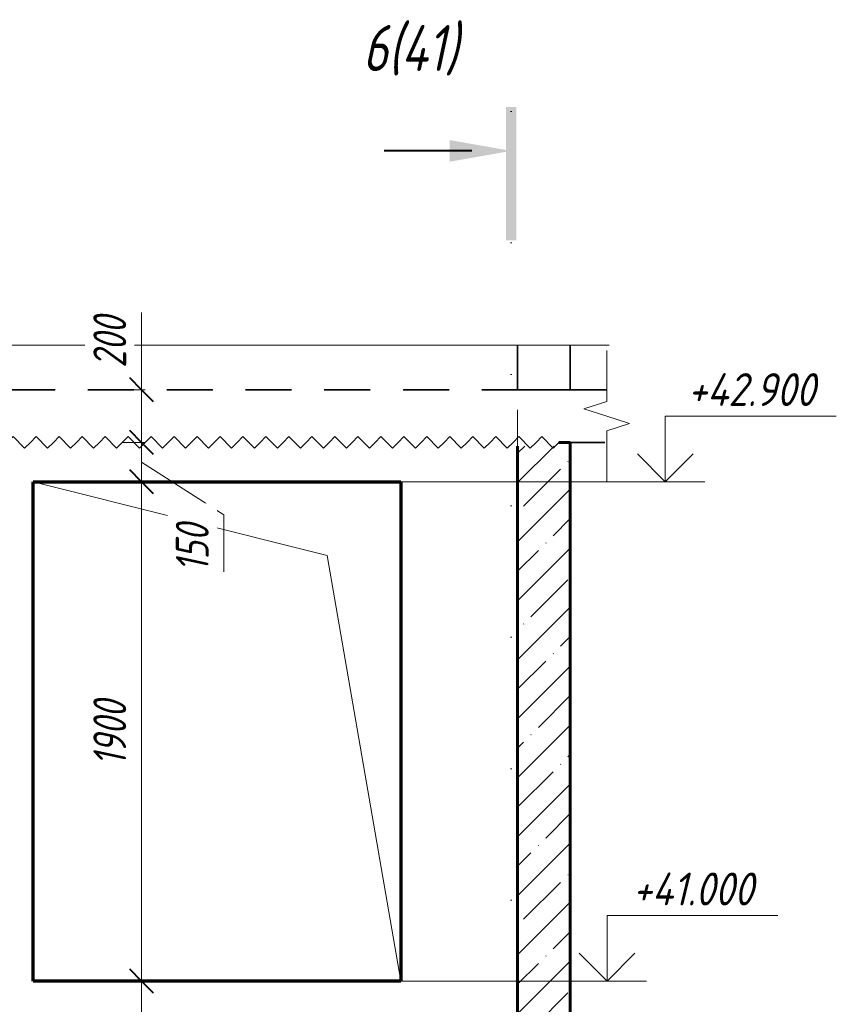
# Model space of a CAD drawing. Header units: millimetres. Extents: x -17283 to 60950, y 37740 to 44940.
# Tile 7 of 23: x 285 to 3436, y 40912 to 44658. Entities that reach past the tile are written whole.
import ezdxf

# ---------------------------------------------------------------- set-up
doc = ezdxf.new("R2010")
doc.units = ezdxf.units.MM
for name, pattern in [('01 Штриховая _4 мм_', [300, 175, -125]), ('ADSK_Линия разреза', [1000, 0, -500, 0, -500]), ('ADSK_Линия сетки', [1250, 1000, -125, 0, -125]), ('ADSK_Невидимые', [250, 150, -100]), ('ADSK_Пунктирная_п5', [250, 0, -250])]:
    doc.linetypes.add(name, pattern=pattern)
for name, color, linetype, lineweight in [('A-____-____-DIMS', 211, 'Continuous', 9), ('A-____-____-DIMS-50', 211, 'Continuous', 9), ('A-____-NOTE-TEXT', 131, 'Continuous', 20), ('A-DETL-GENF-HDLN', 90, 'ADSK_Невидимые', 20), ('A-DETL-GENF-OTLN', 92, 'Continuous', 20), ('A-FLOR-____-MCUT', 192, 'Continuous', 50), ('A-GLAZ-____-OTLN', 151, 'Continuous', 20), ('A-WALL-____-MCUT', 113, 'Continuous', 50), ('A-WALL-____-OTLN', 113, 'Continuous', 20), ('A-WALL-____-PATT', 111, 'Continuous', 50), ('G-____-____-DIMS', 111, 'Continuous', 9), ('G-____-____-SYMB', 111, 'ADSK_Пунктирная_п5', 20), ('S-GRID-____-OTLN', 1, 'Continuous', 9)]:
    doc.layers.add(name, color=color, linetype=linetype, lineweight=lineweight)
doc.styles.add('GOST Common_I_1', font='GOST Common Italic.ttf', dxfattribs={"width": 0.8, "height": 125})
doc.styles.add('GOST Common_I_2', font='GOST Common Italic.ttf', dxfattribs={"width": 0.9, "height": 125})
doc.styles.add('GOST Common_I_3', font='GOST Common Italic.ttf', dxfattribs={"width": 0.8, "height": 175})
doc.dimstyles.new('ADSK_Округление_5мм__Узкий_', dxfattribs={"dimscale": 304.8, "dimtxt": 0.412449, "dimasz": 0.295276, "dimexe": 0.246063, "dimexo": 0.000538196, "dimgap": 0.065617, "dimtad": 1, "dimdec": 0, "dimlfac": 304.8, "dimrnd": 5, "dimdsep": 46, "dimtxsty": 'GOST Common_I_1', "dimblk1": 'OBLIQUE', "dimblk2": 'OBLIQUE', "dimsah": 1, "dimcen": 0.09, "dimdle": 0.246063, "dimazin": 0, "dimtfac": 1, "dimtdec": 4, "dimtix": 1, "dimtmove": 0, "dimatfit": 3, "dimfxl": 1, "dimtvp": 1, "dimtfill": 1, "dimtolj": 1, "dimtzin": 0, "dimlwd": 20, "dimlwe": 20, "dimarcsym": 2})
doc.dimstyles.new('ADSK_Округление_5мм__Узкий__1', dxfattribs={"dimscale": 304.8, "dimtxt": 0.412449, "dimasz": 0.295276, "dimexe": 0.246063, "dimexo": 0.000538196, "dimgap": 0.065617, "dimtad": 1, "dimdec": 0, "dimlfac": 304.8, "dimrnd": 5, "dimdsep": 46, "dimtxsty": 'GOST Common_I_1', "dimblk1": 'OBLIQUE', "dimblk2": 'OBLIQUE', "dimsah": 1, "dimcen": 0.09, "dimdle": 0.246063, "dimazin": 0, "dimtfac": 1, "dimtdec": 4, "dimtix": 1, "dimtmove": 1, "dimatfit": 3, "dimfxl": 1, "dimtvp": 1, "dimtfill": 1, "dimtolj": 1, "dimtzin": 0, "dimlwd": 20, "dimlwe": 20, "dimarcsym": 2})

# ---------------------------------------------------------------- blocks, each defined once
blk = doc.blocks.new('ADSK_Окно_ПроемПрямоугольный - ADSK_Окно_ПроемПрямоугольный-1463966-КЖ1_Р_ВЭ14_Опалубка_2')
at = {"layer": 'A-DETL-GENF-HDLN'}
for p, q in [((34135, 42900), (32735, 42900)), ((32735, 42900), (32735, 41000)), ((34135, 41000), (34135, 42900)), ((32735, 41000), (34135, 41000))]:
    blk.add_line(p, q, dxfattribs=at)
at = {"layer": 'A-DETL-GENF-OTLN'}
for p, q in [((33855, 42620), (32735, 42900)), ((34135, 41000), (33855, 42620))]:
    blk.add_line(p, q, dxfattribs=at)
blk = doc.blocks.new('ADSK_Обрыв_Линия - ADSK_Обрыв_линия-1421234-КЖ1_Р_ВЭ14_Опалубка_2')
at = {"layer": 'A-DETL-GENF-OTLN'}
blk.add_line((31160.8, 43420), (34779, 43420), dxfattribs=at)
blk = doc.blocks.new('ADSK_Обрыв_Линия - ADSK_Обрыв_линия-1072157-КЖ1_Р_ВЭ14_Опалубка_2')
at = {"layer": 'A-DETL-GENF-OTLN'}
for p, q in [((27030, 40056.3), (27030, 40100)), ((27030, 39900), (27030, 39945))]:
    blk.add_line(p, q, dxfattribs=at)
blk = doc.blocks.new('Последовательность узлов - 3мм масшт 15-V5-КЖ1_Р_ВЭ14_Опалубка_2')
at = {"layer": 'A-DETL-GENF-OTLN'}
for p, q in [((32200, 43050), (32221.9, 43071.9)), ((32265.6, 43028.1), (32221.9, 43071.9)), ((32287.5, 43050), (32265.6, 43028.1)), ((32287.5, 43050), (32309.4, 43071.9)), ((32353.1, 43028.1), (32309.4, 43071.9)), ((32375, 43050), (32353.1, 43028.1)), ((32375, 43050), (32396.9, 43071.9)), ((32440.6, 43028.1), (32396.9, 43071.9)), ((32462.5, 43050), (32440.6, 43028.1)), ((32462.5, 43050), (32484.4, 43071.9)), ((32528.1, 43028.1), (32484.4, 43071.9)), ((32550, 43050), (32528.1, 43028.1)), ((32550, 43050), (32571.9, 43071.9)), ((32615.6, 43028.1), (32571.9, 43071.9)), ((32637.5, 43050), (32615.6, 43028.1)), ((32637.5, 43050), (32659.4, 43071.9)), ((32703.1, 43028.1), (32659.4, 43071.9)), ((32725, 43050), (32703.1, 43028.1)), ((32725, 43050), (32746.9, 43071.9)), ((32790.6, 43028.1), (32746.9, 43071.9)), ((32812.5, 43050), (32790.6, 43028.1)), ((32812.5, 43050), (32834.4, 43071.9)), ((32878.1, 43028.1), (32834.4, 43071.9)), ((32900, 43050), (32878.1, 43028.1)), ((32900, 43050), (32921.9, 43071.9)), ((32965.6, 43028.1), (32921.9, 43071.9)), ((32987.5, 43050), (32965.6, 43028.1)), ((32987.5, 43050), (33009.4, 43071.9)), ((33053.1, 43028.1), (33009.4, 43071.9)), ((33075, 43050), (33053.1, 43028.1)), ((33075, 43050), (33096.9, 43071.9)), ((33140.6, 43028.1), (33096.9, 43071.9)), ((33162.5, 43050), (33140.6, 43028.1)), ((33162.5, 43050), (33184.4, 43071.9)), ((33228.1, 43028.1), (33184.4, 43071.9)), ((33250, 43050), (33228.1, 43028.1)), ((33250, 43050), (33271.9, 43071.9)), ((33315.6, 43028.1), (33271.9, 43071.9)), ((33337.5, 43050), (33315.6, 43028.1)), ((33337.5, 43050), (33359.4, 43071.9)), ((33403.1, 43028.1), (33359.4, 43071.9)), ((33425, 43050), (33403.1, 43028.1)), ((33425, 43050), (33446.9, 43071.9)), ((33490.6, 43028.1), (33446.9, 43071.9)), ((33512.5, 43050), (33490.6, 43028.1)), ((33512.5, 43050), (33534.4, 43071.9)), ((33578.1, 43028.1), (33534.4, 43071.9)), ((33600, 43050), (33578.1, 43028.1)), ((33600, 43050), (33621.9, 43071.9)), ((33665.6, 43028.1), (33621.9, 43071.9)), ((33687.5, 43050), (33665.6, 43028.1)), ((33687.5, 43050), (33709.4, 43071.9)), ((33753.1, 43028.1), (33709.4, 43071.9)), ((33775, 43050), (33753.1, 43028.1)), ((33775, 43050), (33796.9, 43071.9)), ((33840.6, 43028.1), (33796.9, 43071.9)), ((33862.5, 43050), (33840.6, 43028.1)), ((33862.5, 43050), (33884.4, 43071.9)), ((33928.1, 43028.1), (33884.4, 43071.9)), ((33950, 43050), (33928.1, 43028.1)), ((33950, 43050), (33971.9, 43071.9)), ((34015.6, 43028.1), (33971.9, 43071.9)), ((34037.5, 43050), (34015.6, 43028.1)), ((34037.5, 43050), (34059.4, 43071.9)), ((34103.1, 43028.1), (34059.4, 43071.9)), ((34125, 43050), (34103.1, 43028.1)), ((34125, 43050), (34146.9, 43071.9)), ((34190.6, 43028.1), (34146.9, 43071.9)), ((34212.5, 43050), (34190.6, 43028.1)), ((34212.5, 43050), (34234.4, 43071.9)), ((34278.1, 43028.1), (34234.4, 43071.9)), ((34300, 43050), (34278.1, 43028.1)), ((34300, 43050), (34321.9, 43071.9)), ((34365.6, 43028.1), (34321.9, 43071.9)), ((34387.5, 43050), (34365.6, 43028.1)), ((34387.5, 43050), (34409.4, 43071.9)), ((34453.1, 43028.1), (34409.4, 43071.9)), ((34475, 43050), (34453.1, 43028.1)), ((34475, 43050), (34496.9, 43071.9)), ((34540.6, 43028.1), (34496.9, 43071.9)), ((34562.5, 43050), (34540.6, 43028.1)), ((34562.5, 43050), (34584.4, 43071.9)), ((34628.1, 43028.1), (34584.4, 43071.9)), ((34650, 43050), (34628.1, 43028.1)), ((34650, 43050), (34671.9, 43071.9)), ((34715.6, 43028.1), (34671.9, 43071.9)), ((34737.5, 43050), (34715.6, 43028.1))]:
    blk.add_line(p, q, dxfattribs=at)
blk = doc.blocks.new('Разрез - Номер вида и Номер листа спереди_3_5 мм-6455-КЖ1_Р_ВЭ14_Опалубка_2')
at = {"layer": 'G-____-____-SYMB', "linetype": 'Continuous', "lineweight": 9}
for points in [[(27425.3, 43819), (27385.4, 43819), (27385.4, 44325.6), (27425.3, 44325.6)], [(27171.4, 44200.1), (27405.1, 44158.9), (27171.4, 44117.7)]]:
    blk.add_hatch(color=256, dxfattribs=at).paths.add_polyline_path(points)
at = {"layer": 'G-____-____-SYMB', "linetype": 'Continuous', "lineweight": 40}
blk.add_line((27255.1, 44158.9), (26921.9, 44158.9), dxfattribs=at)
blk = doc.blocks.new('DIMBLOCK39-КЖ1_Р_ВЭ14_Опалубка_2')
at = {"layer": 'A-____-____-DIMS-50', "lineweight": 20}
for p, q in [((748.5, 43544.5), (748.5, 43308.5)), ((748.5, 43325), (748.5, 43050)), ((748.5, 43308.5), (748.5, 43150)), ((748.5, 43250), (673.5, 43250)), ((748.5, 43250), (762.2, 43250)), ((748.5, 43050), (673.5, 43050)), ((748.5, 43050), (762.2, 43050))]:
    blk.add_line(p, q, dxfattribs=at)
at = {"layer": 'A-____-____-DIMS-50', "lineweight": 40}
for p, q in [((748.5, 43250), (703.5, 43295)), ((748.5, 43250), (793.5, 43205)), ((748.5, 43050), (703.5, 43095)), ((748.5, 43050), (793.5, 43005))]:
    blk.add_line(p, q, dxfattribs=at)
at = {"layer": 'A-____-____-DIMS-50', "color": 0, "lineweight": 20, "insert": (565.2, 43333.5), "char_height": 125, "width": 253.133, "attachment_point": 1, "rotation": 90, "line_spacing_factor": 1.022761, "style": 'GOST Common_I_1', "bg_fill": 3, "box_fill_scale": 1.25, "bg_fill_color": 256, "bg_fill_true_color": 13158600, "bg_fill_transparency": 0}
blk.add_mtext('200', dxfattribs=at)
blk = doc.blocks.new('_Oblique')
at = {"color": 0, "linetype": 'ByBlock', "lineweight": -2}
blk.add_line((-0.5, -0.5), (0.5, 0.5), dxfattribs=at)
blk = doc.blocks.new('DIMBLOCK40-КЖ1_Р_ВЭ14_Опалубка_2')
at = {"layer": 'A-____-____-DIMS-50', "lineweight": 40}
for p, q in [((748.5, 43050), (703.5, 43095)), ((748.5, 43050), (793.5, 43005)), ((748.5, 42900), (703.5, 42945)), ((748.5, 42900), (793.5, 42855))]:
    blk.add_line(p, q, dxfattribs=at)
at = {"layer": 'A-____-____-DIMS-50', "lineweight": 20}
for p, q in [((748.5, 43050), (673.5, 43050)), ((748.5, 43050), (748.5, 42900)), ((748.5, 43050), (762.2, 43050)), ((1062.5, 42773.7), (748.5, 42975)), ((748.5, 42900), (673.5, 42900)), ((748.5, 42900), (762.2, 42900)), ((1062.5, 42556.9), (1062.5, 42773.7))]:
    blk.add_line(p, q, dxfattribs=at)
at = {"layer": 'A-____-____-DIMS-50', "color": 0, "lineweight": 20, "insert": (879.1, 42556.9), "char_height": 125, "width": 230.121, "attachment_point": 1, "rotation": 90, "line_spacing_factor": 1.022761, "style": 'GOST Common_I_1', "bg_fill": 3, "box_fill_scale": 1.25, "bg_fill_color": 256, "bg_fill_true_color": 13158600, "bg_fill_transparency": 0}
blk.add_mtext('150', dxfattribs=at)
blk = doc.blocks.new('DIMBLOCK41-КЖ1_Р_ВЭ14_Опалубка_2')
at = {"layer": 'A-____-____-DIMS-50', "lineweight": 40}
for p, q in [((748.5, 42900), (703.5, 42945)), ((748.5, 42900), (793.5, 42855)), ((748.5, 41000), (703.5, 41045)), ((748.5, 41000), (793.5, 40955))]:
    blk.add_line(p, q, dxfattribs=at)
at = {"layer": 'A-____-____-DIMS-50', "lineweight": 20}
for p, q in [((748.5, 42900), (673.5, 42900)), ((748.5, 42900), (748.5, 41000)), ((748.5, 42900), (762.2, 42900)), ((748.5, 41000), (673.5, 41000)), ((748.5, 41000), (762.2, 41000))]:
    blk.add_line(p, q, dxfattribs=at)
at = {"layer": 'A-____-____-DIMS-50', "color": 0, "lineweight": 20, "insert": (565.2, 41819), "char_height": 125, "width": 314.499, "attachment_point": 1, "rotation": 90, "line_spacing_factor": 1.022761, "style": 'GOST Common_I_1', "bg_fill": 3, "box_fill_scale": 1.25, "bg_fill_color": 256, "bg_fill_true_color": 13158600, "bg_fill_transparency": 0}
blk.add_mtext('1900', dxfattribs=at)
blk = doc.blocks.new('DIMBLOCK42-КЖ1_Р_ВЭ14_Опалубка_2')
at = {"layer": 'A-____-____-DIMS-50', "lineweight": 40}
for p, q in [((748.5, 41000), (703.5, 41045)), ((748.5, 41000), (793.5, 40955)), ((748.5, 40100), (703.5, 40145)), ((748.5, 40100), (793.5, 40055))]:
    blk.add_line(p, q, dxfattribs=at)
at = {"layer": 'A-____-____-DIMS-50', "lineweight": 20}
for p, q in [((748.5, 41000), (673.5, 41000)), ((748.5, 41000), (748.5, 40025)), ((748.5, 41000), (762.2, 41000)), ((748.5, 40100), (673.5, 40100)), ((748.5, 40100), (762.2, 40100))]:
    blk.add_line(p, q, dxfattribs=at)
at = {"layer": 'A-____-____-DIMS-50', "color": 0, "lineweight": 20, "insert": (565.2, 40444.5), "char_height": 125, "width": 253.133, "attachment_point": 1, "rotation": 90, "line_spacing_factor": 1.022761, "style": 'GOST Common_I_1', "bg_fill": 3, "box_fill_scale": 1.25, "bg_fill_color": 256, "bg_fill_true_color": 13158600, "bg_fill_transparency": 0}
blk.add_mtext('900', dxfattribs=at)
blk = doc.blocks.new('Высотные отметки - Стрелка вверх-6399-КЖ1_Р_ВЭ14_Опалубка_2')
at = {"layer": 'A-____-NOTE-TEXT'}
for p, q in [((26541.3, 40350), (25891.3, 40350)), ((26541.3, 40100), (26541.3, 40350)), ((26541.3, 40100), (26435.3, 40206.1)), ((26541.3, 40100), (26647.4, 40206.1)), ((26691.3, 40100), (26391.3, 40100))]:
    blk.add_line(p, q, dxfattribs=at)

msp = doc.modelspace()

# ---------------------------------------------------------------- hatches: boundary and pattern name
at = {"layer": 'A-WALL-____-PATT', "lineweight": 9}
h = msp.add_hatch(dxfattribs=at)
h.set_pattern_fill('FP_1', color=256, style=0, pattern_type=2)
h.set_pattern_definition([(45, (-34756.19, 62760), (-112.2532, 112.2532), []), (45, (-34643.93, 62760), (-112.2532, 112.2532), [198.438, -39.688, 1.676, -38.011])])
h.paths.add_polyline_path([(2380.5182, 40100), (2380.5182, 43050), (2338.0178, 43050), (2338.0178, 43036), (2180.5182, 43036), (2180.5182, 40100)])

# ---------------------------------------------------------------- linework, layer by layer
at = {"layer": 'A-____-NOTE-TEXT'}
for p, q in [((2379.5653, 43420), (2529.5653, 43420)), ((2519.5653, 43250), (2519.5653, 43400)), ((2519.5653, 43205), (2432.9627, 43177.5)), ((2519.5653, 43150), (2432.9627, 43177.5)), ((2606.2154, 43121.8457), (2519.5653, 43150)), ((2519.5653, 43093.6913), (2606.2154, 43121.8457)), ((2519.5653, 43050), (2519.5653, 42900))]:
    msp.add_line(p, q, dxfattribs=at)
at = {"layer": 'A-FLOR-____-MCUT', "linetype": '01 Штриховая _4 мм_', "lineweight": 35}
for p, q in [((2519.5653, 43250), (-185.4822, 43250)), ((2338.0178, 43050), (2519.5653, 43050))]:
    msp.add_line(p, q, dxfattribs=at)
at = {"layer": 'A-WALL-____-MCUT', "linetype": '01 Штриховая _4 мм_', "lineweight": 35}
for p, q in [((2180.5182, 43420), (2180.5182, 43250)), ((2380.5182, 43250), (2380.5182, 43420)), ((2180.5182, 43250), (2380.5182, 43250))]:
    msp.add_line(p, q, dxfattribs=at)
at = {"layer": 'A-WALL-____-MCUT', "lineweight": 60}
for p, q in [((2380.5182, 43050), (2338.0178, 43050)), ((2380.5182, 40100), (2380.5182, 43050)), ((2180.5182, 43036), (2180.5182, 40100))]:
    msp.add_line(p, q, dxfattribs=at)
at = {"layer": 'A-WALL-____-OTLN', "lineweight": 70}
for p, q in [((335.5182, 42900), (1735.5182, 42900)), ((335.5182, 41000), (335.5182, 42900)), ((1735.5182, 42900), (1735.5182, 41000)), ((1735.5182, 41000), (335.5182, 41000))]:
    msp.add_line(p, q, dxfattribs=at)
at = {"layer": 'G-____-____-DIMS', "lineweight": 20}
for p, q in [((1735.5182, 42900), (2742.8624, 42900)), ((1735.5182, 41000), (2521.3479, 41000))]:
    msp.add_line(p, q, dxfattribs=at)
at = {"layer": 'G-____-____-SYMB', "linetype": 'ADSK_Линия разреза'}
msp.add_line((2155.6248, 44308.9189), (2155.6248, 38847.4741), dxfattribs=at)
at = {"layer": 'S-GRID-____-OTLN', "linetype": 'ADSK_Линия сетки'}
msp.add_line((2180.5182, 38423.8385), (2180.5182, 43300), dxfattribs=at)

# ---------------------------------------------------------------- block references
at = {"layer": 'A-____-NOTE-TEXT', "extrusion": (0, 0, -1)}
for p in [(-29284.2011, 2800), (-29062.6866, 900)]:
    msp.add_blockref('Высотные отметки - Стрелка вверх-6399-КЖ1_Р_ВЭ14_Опалубка_2', p, dxfattribs=at)
at = {"layer": 'A-DETL-GENF-OTLN'}
for name in ['ADSK_Обрыв_Линия - ADSK_Обрыв_линия-1421234-КЖ1_Р_ВЭ14_Опалубка_2', 'Последовательность узлов - 3мм масшт 15-V5-КЖ1_Р_ВЭ14_Опалубка_2']:
    msp.add_blockref(name, (-32399.4818, 0), dxfattribs=at)
at = {"layer": 'A-DETL-GENF-OTLN', "rotation": 180}
msp.add_blockref('ADSK_Обрыв_Линия - ADSK_Обрыв_линия-1072157-КЖ1_Р_ВЭ14_Опалубка_2', (29549.5653, 83150), dxfattribs=at)
at = {"layer": 'A-GLAZ-____-OTLN'}
msp.add_blockref('ADSK_Окно_ПроемПрямоугольный - ADSK_Окно_ПроемПрямоугольный-1463966-КЖ1_Р_ВЭ14_Опалубка_2', (-32399.4818, 0), dxfattribs=at)
at = {"layer": 'G-____-____-SYMB', "linetype": 'Continuous', "lineweight": 40}
msp.add_blockref('Разрез - Номер вида и Номер листа спереди_3_5 мм-6455-КЖ1_Р_ВЭ14_Опалубка_2', (-25249.4818, 0), dxfattribs=at)

# ---------------------------------------------------------------- texts
at = {"layer": 'G-____-____-DIMS', "lineweight": 20, "char_height": 125, "attachment_point": 1, "line_spacing_factor": 1.022761, "style": 'GOST Common_I_2', "bg_fill": 3, "box_fill_scale": 1.25, "bg_fill_color": 256, "bg_fill_true_color": 13158600, "bg_fill_transparency": 0}
for s, insert, width in [('+42.900', (2828.8683, 43313.3535), 633.585746), ('+41.000', (2618.6678, 41413.3535), 606.432071)]:
    msp.add_mtext(s, dxfattribs=dict(at, insert=insert, width=width))
at = {"layer": 'G-____-____-SYMB', "linetype": 'Continuous', "lineweight": 9, "insert": (1590.525, 44637.7572), "char_height": 175, "width": 497.04625, "attachment_point": 1, "style": 'GOST Common_I_3'}
msp.add_mtext('6(41)', dxfattribs=at)

# ---------------------------------------------------------------- next in the draw order: dimensions: what is measured, and where the dimension line sits
at = {"layer": 'A-____-____-DIMS', "lineweight": 20}
dim = msp.add_linear_dim(base=(748.5226, 43050), p1=(812.1622, 43250), p2=(812.1622, 43050), angle=90, dimstyle='ADSK_Округление_5мм__Узкий__1', override={"dimpost": '<>', "dimfxl": 200}, dxfattribs=at)
dim.commit()
dim.dimension.update_dxf_attribs({"geometry": 'DIMBLOCK39-КЖ1_Р_ВЭ14_Опалубка_2', "text_midpoint": (648.5024, 43460.1072), "dimtype": 160, "text_rotation": 90})

# ---------------------------------------------------------------- next in the draw order: dimensions: what is measured, and where the dimension line sits
dim = msp.add_linear_dim(base=(748.5226, 42900), p1=(812.1622, 43050), p2=(812.1622, 42900), angle=90, dimstyle='ADSK_Округление_5мм__Узкий__1', override={"dimpost": '<>', "dimfxl": 150}, dxfattribs=at)
dim.commit()
dim.dimension.update_dxf_attribs({"geometry": 'DIMBLOCK40-КЖ1_Р_ВЭ14_Опалубка_2', "text_midpoint": (962.4569, 42671.9922), "dimtype": 160, "text_rotation": 90})

# ---------------------------------------------------------------- next in the draw order: dimensions: what is measured, and where the dimension line sits
dim = msp.add_linear_dim(base=(748.5226, 41000), p1=(812.1622, 42900), p2=(812.1622, 41000), angle=90, dimstyle='ADSK_Округление_5мм__Узкий_', override={"dimpost": '<>', "dimfxl": 1900}, dxfattribs=at)
dim.commit()
dim.dimension.update_dxf_attribs({"geometry": 'DIMBLOCK41-КЖ1_Р_ВЭ14_Опалубка_2', "text_midpoint": (665.2177, 41950)})

# ---------------------------------------------------------------- next in the draw order: dimensions: what is measured, and where the dimension line sits
dim = msp.add_linear_dim(base=(748.5226, 40100), p1=(812.1622, 41000), p2=(812.1622, 40100), angle=90, dimstyle='ADSK_Округление_5мм__Узкий_', override={"dimpost": '<>', "dimfxl": 900}, dxfattribs=at)
dim.commit()
dim.dimension.update_dxf_attribs({"geometry": 'DIMBLOCK42-КЖ1_Р_ВЭ14_Опалубка_2', "text_midpoint": (665.2177, 40550)})

doc.saveas('drawing.dxf')
